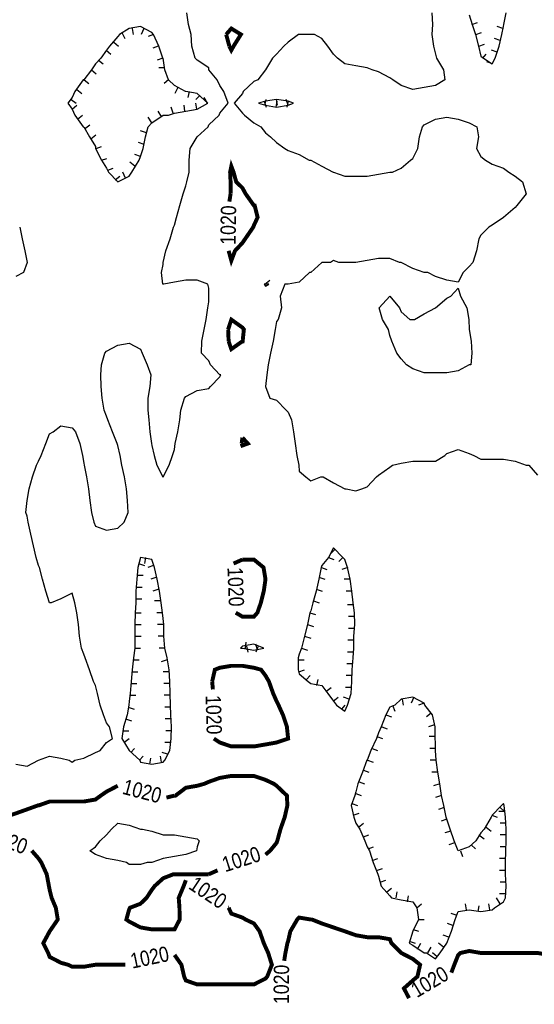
# Model space of a CAD drawing. Extents: x 628896 to 629898, y 4519176 to 4520140.
# Tile 9 of 23: x 629414 to 629545, y 4519333 to 4519583. Entities that reach past the tile are written whole.
import ezdxf
from ezdxf.enums import TextEntityAlignment as Align

# ---------------------------------------------------------------- set-up
doc = ezdxf.new("R2010")
doc.units = 0

msp = doc.modelspace()

# ---------------------------------------------------------------- linework, layer by layer
at = {"layer": 'GSLAYER', "linetype": 'CONTINUOUS', "flags": 128}
for points in [[(629418.9375, 4519395), (629421.75, 4519396), (629424.625, 4519395.5), (629426.75, 4519395), (629427.5, 4519394.5), (629428.1875, 4519395), (629430.4375, 4519395.5), (629433.375, 4519397), (629434.5625, 4519397.5), (629436.1875, 4519399.5), (629437.6875, 4519400.5), (629437, 4519403.5), (629436.1875, 4519404.5), (629435.4375, 4519406.5), (629434.625, 4519409), (629433.875, 4519412), (629433.375, 4519414), (629432.875, 4519415), (629431.875, 4519418), (629430.8125, 4519421), (629430.4375, 4519422), (629429.875, 4519423.5), (629429.375, 4519426.5), (629429.0625, 4519429.5), (629428.6875, 4519432.5), (629428.1875, 4519435), (629427.5, 4519437.5), (629424.625, 4519436), (629422.125, 4519435), (629421.75, 4519435), (629421.6875, 4519435), (629420.8125, 4519438), (629419.9375, 4519441), (629419.125, 4519444), (629418.9375, 4519444.5), (629418.3125, 4519446.5), (629417.625, 4519449.5), (629417, 4519452.5), (629416.3125, 4519455.5), (629416, 4519457), (629415.6875, 4519458), (629416, 4519461), (629416.5, 4519464), (629417.375, 4519467), (629418.375, 4519470), (629418.9375, 4519471), (629419.625, 4519472.5), (629420.75, 4519475.5), (629421.75, 4519478), (629422.625, 4519478.5), (629424.625, 4519480), (629427.5, 4519479.5), (629428.3125, 4519478.5), (629429.4375, 4519475.5), (629430.0625, 4519472.5), (629430.4375, 4519470.5), (629430.5625, 4519470), (629431.125, 4519467), (629431.625, 4519464), (629431.9375, 4519461), (629432.375, 4519458), (629433, 4519455.5), (629433.375, 4519454.5), (629436.1875, 4519453.5), (629439.0625, 4519454), (629440.6875, 4519455.5), (629441.6875, 4519458), (629441.5625, 4519461), (629441.25, 4519464), (629440.8125, 4519467), (629440.125, 4519470), (629439.6875, 4519472.5), (629439.0625, 4519475), (629438.9375, 4519475.5), (629437.6875, 4519478.5), (629436.5, 4519481.5), (629436.1875, 4519482.5), (629435.625, 4519484), (629435.125, 4519487), (629434.8125, 4519490), (629434.75, 4519493), (629434.9375, 4519495.5), (629435.75, 4519498.5), (629436.1875, 4519499), (629439.0625, 4519500.5), (629441.9375, 4519501), (629444.8125, 4519499.5), (629445.25, 4519498.5), (629446.5625, 4519495.5), (629447.4375, 4519493), (629447.25, 4519490), (629446.75, 4519487), (629446.75, 4519484), (629446.9375, 4519481.5), (629447.25, 4519478.5), (629447.625, 4519475.5), (629447.6875, 4519475), (629448.3125, 4519472.5), (629449, 4519470), (629450.5625, 4519467), (629450.625, 4519467), (629452.125, 4519470), (629453, 4519472.5), (629453.5, 4519474), (629453.6875, 4519475.5), (629454.375, 4519478.5), (629454.875, 4519481.5), (629455.125, 4519484), (629456, 4519487), (629456.375, 4519487.5), (629459.25, 4519489), (629462.1875, 4519489.5), (629462.625, 4519490), (629465, 4519492.5), (629465.25, 4519493), (629465, 4519493), (629462.625, 4519495.5), (629462.1875, 4519496.5), (629460.3125, 4519498.5), (629460.4375, 4519501.5), (629461.0625, 4519504.5), (629461.5625, 4519507), (629461.9375, 4519510), (629462.1875, 4519511.5), (629462.25, 4519513), (629462.1875, 4519515), (629461.9375, 4519516), (629459.25, 4519517), (629456.375, 4519517), (629453.5, 4519516.5), (629450.75, 4519516), (629450.625, 4519516), (629450.5625, 4519516), (629450.1875, 4519519), (629450.625, 4519521), (629450.625, 4519521.5), (629451.25, 4519524.5), (629452.375, 4519527.5), (629453.25, 4519530.5), (629453.5, 4519531), (629454, 4519533), (629454.8125, 4519536), (629455.6875, 4519539), (629456.375, 4519541), (629456.625, 4519542), (629457.1875, 4519544.5), (629457.1875, 4519547.5), (629457.5, 4519550.5), (629459.25, 4519553.5), (629459.25, 4519553.5), (629462.0625, 4519556), (629462.1875, 4519556.5), (629464.8125, 4519559), (629465, 4519559.5), (629467.125, 4519562), (629466, 4519565), (629465, 4519566.5), (629464.3125, 4519568), (629462.25, 4519570.5), (629462.1875, 4519571), (629459.25, 4519573), (629458.75, 4519573.5), (629457.9375, 4519576.5), (629457.6875, 4519579.5), (629457.0625, 4519582), (629456.625, 4519585)], [(629518.875, 4519585), (629519.0625, 4519582), (629518.9375, 4519579.5), (629519.375, 4519576.5), (629519.8125, 4519574.5), (629520.125, 4519573.5), (629521.875, 4519570.5), (629522.25, 4519568), (629519.8125, 4519566.5), (629516.9375, 4519566), (629514.0625, 4519565.5), (629511.125, 4519566.5), (629509, 4519568), (629508.25, 4519568.5), (629505.375, 4519570), (629503.75, 4519570.5), (629502.5, 4519571), (629499.625, 4519571.5), (629496.8125, 4519572), (629494.9375, 4519573.5), (629493.875, 4519574.5), (629492.4375, 4519576.5), (629490.9375, 4519578.5), (629489.0625, 4519579.5), (629488.125, 4519579.5), (629485.1875, 4519579.5), (629485, 4519579.5), (629482.375, 4519577.5), (629481.3125, 4519576.5), (629479.4375, 4519574.5), (629478.375, 4519573.5), (629476.625, 4519570.5), (629474.6875, 4519568), (629473.6875, 4519567.5), (629470.9375, 4519565), (629470.75, 4519564.5), (629468.6875, 4519562), (629470.75, 4519559.5), (629471.25, 4519559), (629473.6875, 4519557), (629475.4375, 4519556), (629476.625, 4519554.5), (629477.9375, 4519553.5), (629479.4375, 4519552), (629481.5, 4519550.5), (629482.375, 4519550), (629485.1875, 4519549), (629487.75, 4519547.5), (629488.125, 4519547.5), (629490.9375, 4519546), (629493.8125, 4519544.5), (629493.875, 4519544.5), (629496.8125, 4519543.5), (629499.625, 4519543.5), (629502.5, 4519543.5), (629505.375, 4519544), (629508.25, 4519544.5), (629508.9375, 4519544.5), (629511.125, 4519545.5), (629513.5, 4519547.5), (629514.0625, 4519548), (629515.375, 4519550.5), (629515.8125, 4519553.5), (629516.5, 4519556), (629516.9375, 4519556.5), (629519.8125, 4519558), (629522.6875, 4519558.5), (629525.625, 4519558), (629528.4375, 4519557), (629530.375, 4519556), (629530.75, 4519553.5), (629530.25, 4519550.5), (629531.375, 4519548.5), (629532.5625, 4519547.5), (629534.25, 4519546.5), (629537.125, 4519545.5), (629538.5, 4519544.5), (629540.0625, 4519543.5), (629542, 4519542), (629542.875, 4519539), (629542.9375, 4519539), (629542.875, 4519539), (629540.5, 4519536), (629540.0625, 4519535.5), (629537.125, 4519533), (629537.125, 4519533), (629534.25, 4519531), (629533.375, 4519530.5), (629531.375, 4519528.5), (629530.875, 4519527.5), (629530.25, 4519524.5), (629529.3125, 4519521.5), (629528.4375, 4519520.5), (629526.875, 4519519), (629525.625, 4519516.5), (629522.6875, 4519517), (629519.8125, 4519518), (629517.875, 4519519), (629516.9375, 4519519), (629514.0625, 4519520), (629511.125, 4519521.5), (629510.6875, 4519521.5), (629508.25, 4519522.5), (629505.375, 4519522.5), (629502.5, 4519522), (629499.625, 4519521.5), (629499.0625, 4519521.5), (629496.8125, 4519521.5), (629495.25, 4519521.5), (629493.875, 4519522), (629493.125, 4519521.5), (629490.9375, 4519521.5), (629488.125, 4519519), (629487.8125, 4519519), (629485.1875, 4519516.5), (629482.375, 4519516), (629481.5625, 4519516), (629480.3125, 4519513), (629480.6875, 4519510), (629479.8125, 4519507), (629479.4375, 4519506.5), (629479.0625, 4519504.5), (629478.5625, 4519501.5), (629477.9375, 4519498.5), (629477.3125, 4519495.5), (629477, 4519493), (629476.625, 4519490), (629477.75, 4519487), (629479.4375, 4519486.5), (629481.875, 4519484), (629482.375, 4519483.5), (629483.25, 4519481.5), (629483.75, 4519478.5), (629484.125, 4519475.5), (629484.625, 4519472.5), (629485.0625, 4519470), (629485.1875, 4519468.5), (629486.875, 4519467), (629488.125, 4519466), (629490.6875, 4519467), (629490.9375, 4519467), (629491.25, 4519467), (629493.875, 4519465.5), (629496.8125, 4519464), (629497.125, 4519464), (629499.625, 4519463.5), (629501.125, 4519464), (629502.5, 4519464.5), (629504.875, 4519467), (629505.375, 4519467.5), (629508.25, 4519469.5), (629508.9375, 4519470), (629511.125, 4519470.5), (629514.0625, 4519471), (629516.9375, 4519471), (629519.8125, 4519471), (629522.1875, 4519472.5), (629522.6875, 4519473), (629525.625, 4519474), (629528.4375, 4519473), (629529.625, 4519472.5), (629531.375, 4519471.5), (629534.25, 4519471.5), (629537.125, 4519471.5), (629540.0625, 4519471), (629542.875, 4519470), (629543.5625, 4519470), (629545.8125, 4519467.5)], [(629528.4375, 4519584.5), (629529.1875, 4519582), (629530, 4519579.5), (629530.75, 4519576.5), (629531.375, 4519574), (629532.0625, 4519573.5), (629534.25, 4519572), (629535, 4519573.5)], [(629535, 4519573.5), (629536.0625, 4519576.5), (629536.75, 4519579.5), (629537.125, 4519581.5), (629537.1875, 4519582), (629537.8125, 4519585)], [(629529.125, 4519582), (629530.5625, 4519582.5)], [(629442.625, 4519544.5), (629444.5, 4519547.5), (629444.8125, 4519548.5), (629445.5625, 4519550.5), (629446.125, 4519553.5), (629446.8125, 4519556), (629447.6875, 4519557), (629450.625, 4519559), (629452, 4519559), (629453.5, 4519559.5), (629456.375, 4519560), (629459.25, 4519560.5), (629462, 4519562), (629459.25, 4519564.5), (629456.375, 4519565), (629456.3125, 4519565), (629453.5, 4519566.5), (629451.9375, 4519568), (629451.0625, 4519570.5), (629450.625, 4519573.5), (629450.5625, 4519573.5), (629449.5, 4519576.5), (629448.125, 4519579.5), (629447.6875, 4519580), (629444.8125, 4519581.5), (629441.9375, 4519581), (629439.5, 4519579.5), (629439.0625, 4519579), (629437, 4519576.5), (629436.1875, 4519575.5), (629434.75, 4519573.5), (629433.375, 4519572), (629432.375, 4519570.5), (629430.4375, 4519568), (629430.25, 4519568), (629428.1875, 4519565), (629427.5, 4519563.5), (629426.375, 4519562), (629427.5, 4519560.5), (629428.125, 4519559), (629430.25, 4519556), (629430.4375, 4519556), (629431.875, 4519553.5), (629433.375, 4519551), (629433.4375, 4519550.5), (629434.9375, 4519547.5), (629436.1875, 4519545.5), (629436.6875, 4519544.5), (629439.0625, 4519542), (629441.9375, 4519543.5), (629442.625, 4519544.5)], [(629440.125, 4519580), (629440.875, 4519578.5)], [(629442.75, 4519581), (629443, 4519579.5)], [(629445.6875, 4519581), (629445, 4519579.5)], [(629448.1875, 4519579.5), (629446.8125, 4519579)], [(629530.0625, 4519579.5), (629531.5625, 4519580)], [(629537, 4519581), (629535.5625, 4519581.5)], [(629438.0625, 4519577.5), (629439.25, 4519576.5)], [(629530.875, 4519576.5), (629532.3125, 4519577)], [(629536.3125, 4519578), (629534.875, 4519578.5)], [(629436.125, 4519575.5), (629437.3125, 4519574.5)], [(629449.375, 4519576.5), (629448, 4519576)], [(629531.875, 4519573.5), (629532.75, 4519574.5)], [(629535.5625, 4519575), (629534.0625, 4519575.5)], [(629434.1875, 4519573), (629435.3125, 4519572)], [(629450.5625, 4519573.5), (629449.0625, 4519573)], [(629534.3125, 4519572), (629532.9375, 4519572.5)], [(629432.375, 4519570.5), (629433.5625, 4519569.5)], [(629451.0625, 4519571), (629449.5, 4519571)], [(629430.5625, 4519568), (629431.6875, 4519567)], [(629451.9375, 4519568), (629450.875, 4519567)], [(629428.6875, 4519565.5), (629429.9375, 4519564.5)], [(629454.375, 4519566), (629453.5625, 4519564.5)], [(629457.1875, 4519565), (629456.875, 4519563.5)], [(629427.25, 4519563), (629428.5, 4519562)], [(629459.9375, 4519564), (629458.875, 4519563)], [(629459.125, 4519560.5), (629458.875, 4519562)], [(629461.875, 4519562), (629461.0625, 4519563.5)], [(629483.75, 4519562), (629482.375, 4519562.5), (629479.4375, 4519563), (629476.625, 4519562.5), (629474.875, 4519562), (629476.625, 4519561.5), (629479.4375, 4519561), (629482.375, 4519561.5), (629483.75, 4519562)], [(629476.3125, 4519562.5), (629476.8125, 4519561)], [(629476.4375, 4519561.5), (629476.8125, 4519563)], [(629479.3125, 4519563), (629479.5625, 4519561.5)], [(629479.375, 4519561), (629479.625, 4519562.5)], [(629482.375, 4519561.5), (629481.875, 4519563)], [(629482.375, 4519562.5), (629482.0625, 4519561)], [(629427.4375, 4519560.5), (629428.625, 4519561.5)], [(629450.25, 4519558.5), (629449.375, 4519560)], [(629453.1875, 4519559.5), (629452.625, 4519561)], [(629456.125, 4519560), (629455.9375, 4519561.5)], [(629428.8125, 4519558), (629430.0625, 4519559)], [(629447.6875, 4519557), (629446.8125, 4519558.5)], [(629430.625, 4519555.5), (629431.9375, 4519556.5)], [(629446.375, 4519554.5), (629444.875, 4519555)], [(629432.1875, 4519553), (629433.5, 4519554)], [(629445.75, 4519551.5), (629444.3125, 4519552)], [(629433.5625, 4519550.5), (629434.9375, 4519551)], [(629434.9375, 4519547.5), (629436.3125, 4519548)], [(629443.4375, 4519546), (629442.125, 4519547)], [(629444.8125, 4519548.5), (629443.4375, 4519549)], [(629436.5, 4519545), (629437.875, 4519545.5)], [(629441, 4519543), (629440.3125, 4519544.5)], [(629438.4375, 4519542.5), (629439.625, 4519543.5)], [(629414.125, 4519530.5), (629414.75, 4519527.5), (629415.4375, 4519524.5), (629416, 4519521.5), (629415.125, 4519519), (629413.1875, 4519518)], [(629476.4375, 4519516), (629477.6875, 4519517)], [(629477.5, 4519516), (629476.625, 4519516), (629476.25, 4519516), (629476.625, 4519515.5), (629477.5, 4519516)], [(629512.4375, 4519495.5), (629511.125, 4519497), (629510, 4519498.5), (629508.75, 4519501.5), (629508.25, 4519503), (629507.9375, 4519504.5), (629506.375, 4519507), (629505.5, 4519510), (629508.25, 4519513), (629510.6875, 4519510), (629511.125, 4519509), (629513.3125, 4519507), (629514.0625, 4519507), (629514.5, 4519507), (629516.9375, 4519508.5), (629519.8125, 4519510), (629519.875, 4519510), (629522.6875, 4519512.5), (629523.75, 4519513), (629525.625, 4519515), (629526.1875, 4519513), (629527.8125, 4519510), (629528.3125, 4519507), (629528.4375, 4519504.5), (629528.9375, 4519501.5), (629529.125, 4519498.5), (629528.8125, 4519495.5), (629528.4375, 4519495.5), (629525.625, 4519494), (629522.6875, 4519493.5), (629519.8125, 4519493.5), (629516.9375, 4519493.5), (629514.0625, 4519494.5), (629512.4375, 4519495.5)], [(629497.5, 4519409), (629498.375, 4519412), (629498.5625, 4519415), (629498.6875, 4519418), (629498.875, 4519421), (629499.0625, 4519423.5), (629499.125, 4519426.5), (629499.3125, 4519429.5), (629499.25, 4519432.5), (629498.875, 4519435), (629498.5625, 4519438), (629498.1875, 4519441), (629497.5, 4519444), (629496.8125, 4519446), (629496.3125, 4519446.5), (629493.875, 4519449), (629492.625, 4519446.5), (629490.9375, 4519444.5), (629490.75, 4519444), (629490.1875, 4519441), (629489.5, 4519438), (629488.6875, 4519435), (629488.125, 4519433), (629487.9375, 4519432.5), (629487.3125, 4519429.5), (629486.5625, 4519426.5), (629485.8125, 4519423.5), (629485.1875, 4519422), (629484.9375, 4519421), (629484.9375, 4519418), (629485.1875, 4519417), (629487.4375, 4519415), (629488.125, 4519414.5), (629490.9375, 4519414), (629492.4375, 4519412), (629493.875, 4519410), (629494.6875, 4519409), (629496.8125, 4519407.5), (629497.5, 4519409)], [(629494.1875, 4519448.5), (629493.125, 4519447.5)], [(629451.0625, 4519395), (629452.3125, 4519397.5), (629452.625, 4519400.5), (629452.6875, 4519403.5), (629452.5625, 4519406.5), (629452.5, 4519409), (629452.375, 4519412), (629452.3125, 4519415), (629452.125, 4519418), (629451.625, 4519421), (629451.0625, 4519423.5), (629450.8125, 4519426.5), (629450.75, 4519429.5), (629450.625, 4519431), (629450.4375, 4519432.5), (629450.0625, 4519435), (629449.6875, 4519438), (629449.0625, 4519441), (629448.4375, 4519444), (629447.6875, 4519446), (629444.8125, 4519446.5), (629444.1875, 4519444), (629443.9375, 4519441), (629443.6875, 4519438), (629443.625, 4519435), (629443.5, 4519432.5), (629443.4375, 4519429.5), (629443.4375, 4519426.5), (629443.4375, 4519423.5), (629443.0625, 4519421), (629442.75, 4519418), (629442.4375, 4519415), (629442.1875, 4519412), (629441.9375, 4519410), (629441.875, 4519409), (629441.4375, 4519406.5), (629440.5, 4519403.5), (629440.125, 4519400.5), (629441.9375, 4519397.5), (629444.6875, 4519395), (629444.8125, 4519394.5), (629447.6875, 4519394), (629450.625, 4519394.5), (629451.0625, 4519395)], [(629444.375, 4519445), (629445.875, 4519444.5)], [(629446.125, 4519446.5), (629445.875, 4519445)], [(629448.1875, 4519444.5), (629446.75, 4519444)], [(629492.625, 4519446.5), (629494, 4519446)], [(629496.3125, 4519446.5), (629495.25, 4519445.5)], [(629443.9375, 4519442), (629445.5, 4519442)], [(629490.875, 4519444), (629492.25, 4519443.5)], [(629497.5625, 4519444), (629496.0625, 4519443.5)], [(629449, 4519441.5), (629447.4375, 4519441)], [(629490.1875, 4519441.5), (629491.75, 4519441)], [(629498.1875, 4519441), (629496.625, 4519441)], [(629443.75, 4519439), (629445.25, 4519439)], [(629449.5, 4519438.5), (629448, 4519438)], [(629489.5, 4519438.5), (629491.0625, 4519438)], [(629498.5625, 4519438), (629497.125, 4519438)], [(629443.625, 4519436), (629445.1875, 4519436)], [(629449.9375, 4519435.5), (629448.4375, 4519435.5)], [(629488.8125, 4519435.5), (629490.25, 4519435)], [(629498.9375, 4519434.5), (629497.5, 4519434.5)], [(629443.5, 4519432.5), (629445, 4519432.5)], [(629450.4375, 4519432.5), (629449, 4519432.5)], [(629487.9375, 4519432.5), (629489.375, 4519432)], [(629443.4375, 4519429.5), (629445, 4519429.5)], [(629450.75, 4519429.5), (629449.1875, 4519429.5)], [(629487.3125, 4519429.5), (629488.8125, 4519429)], [(629499.25, 4519431.5), (629497.75, 4519431.5)], [(629499.25, 4519428.5), (629497.75, 4519428.5)], [(629443.4375, 4519426.5), (629445, 4519426.5)], [(629450.8125, 4519426.5), (629449.3125, 4519426.5)], [(629476.1875, 4519423.5), (629473.6875, 4519424.5), (629470.75, 4519424), (629470.25, 4519423.5), (629470.75, 4519423.5), (629473.6875, 4519423), (629476.1875, 4519423.5)], [(629471.5, 4519423.5), (629471.75, 4519425)], [(629474.5625, 4519423), (629474.1875, 4519424.5)], [(629486.5625, 4519426.5), (629488.125, 4519426)], [(629499.0625, 4519425.5), (629497.5625, 4519425.5)], [(629443.4375, 4519423.5), (629444.875, 4519423.5)], [(629451.0625, 4519423.5), (629449.5625, 4519423.5)], [(629471.8125, 4519424), (629472.125, 4519422.5)], [(629474.75, 4519424), (629474.1875, 4519422.5)], [(629485.8125, 4519423.5), (629487.3125, 4519423)], [(629498.9375, 4519422.5), (629497.5, 4519422.5)], [(629443, 4519420.5), (629444.5, 4519420.5)], [(629451.625, 4519420.5), (629450.125, 4519420)], [(629484.9375, 4519420.5), (629486.4375, 4519420.5)], [(629498.75, 4519419.5), (629497.3125, 4519419.5)], [(629442.75, 4519417.5), (629444.1875, 4519417.5)], [(629452.125, 4519417.5), (629450.625, 4519417.5)], [(629485.0625, 4519417.5), (629486.5625, 4519418)], [(629442.375, 4519414.5), (629443.9375, 4519414.5)], [(629452.3125, 4519414.5), (629450.8125, 4519414.5)], [(629487.0625, 4519415.5), (629488, 4519416.5)], [(629489.6875, 4519414), (629490, 4519415.5)], [(629498.6875, 4519416.5), (629497.125, 4519416.5)], [(629492, 4519412.5), (629493.3125, 4519413.5)], [(629498.4375, 4519413.5), (629496.9375, 4519413.5)], [(629442.125, 4519411.5), (629443.625, 4519411.5)], [(629452.375, 4519411.5), (629450.875, 4519411.5)], [(629493.8125, 4519410), (629495.0625, 4519411)], [(629497.875, 4519410.5), (629496.4375, 4519411)], [(629521, 4519346), (629522.6875, 4519348.5), (629522.75, 4519348.5), (629523.875, 4519351.5), (629524.8125, 4519354.5), (629525.625, 4519356.5), (629528.4375, 4519357), (629531.375, 4519356.5), (629534.25, 4519357), (629534.875, 4519357.5), (629537.125, 4519359), (629537.625, 4519360), (629537.8125, 4519363), (629537.625, 4519366), (629537.625, 4519369), (629537.6875, 4519372), (629537.8125, 4519374.5), (629537.8125, 4519377.5), (629537.625, 4519380.5), (629537.3125, 4519383.5), (629537.125, 4519384), (629536.625, 4519383.5), (629534.25, 4519381), (629534, 4519380.5), (629532.25, 4519377.5), (629531.375, 4519376.5), (629530.0625, 4519374.5), (629528.4375, 4519373), (629525.625, 4519372), (629524.625, 4519374.5), (629523.5625, 4519377.5), (629522.6875, 4519380), (629522.5625, 4519380.5), (629522, 4519383.5), (629521.375, 4519386), (629520.9375, 4519389), (629520.4375, 4519392), (629520, 4519395), (629519.875, 4519397.5), (629519.8125, 4519399.5), (629519.75, 4519400.5), (629519.75, 4519403.5), (629519.125, 4519406.5), (629517.125, 4519409), (629516.9375, 4519409.5), (629514.0625, 4519411), (629511.125, 4519410.5), (629509.5, 4519409), (629508.25, 4519408.5), (629507.25, 4519406.5), (629506.0625, 4519403.5), (629505.375, 4519402), (629504.8125, 4519400.5), (629503.4375, 4519397.5), (629502.5, 4519395), (629502.375, 4519395), (629501.3125, 4519392), (629500.125, 4519389), (629499.625, 4519387), (629499.3125, 4519386), (629498.4375, 4519383.5), (629499.0625, 4519380.5), (629499.625, 4519379), (629500.625, 4519377.5), (629501.875, 4519374.5), (629502.5, 4519373), (629503.0625, 4519372), (629504, 4519369), (629505.1875, 4519366), (629505.375, 4519365.5), (629506, 4519363), (629508.25, 4519360.5), (629508.625, 4519360), (629511.125, 4519359.5), (629514.0625, 4519359), (629515.0625, 4519357.5), (629515.5625, 4519354.5), (629514.0625, 4519351.5), (629513.125, 4519348.5), (629514.0625, 4519348), (629516.9375, 4519346), (629517.5625, 4519346), (629519.8125, 4519344.5), (629521, 4519346)], [(629511.375, 4519410.5), (629511.625, 4519409)], [(629514.3125, 4519411), (629513.625, 4519409.5)], [(629517, 4519409.5), (629515.5625, 4519409)], [(629441.75, 4519408.5), (629443.25, 4519408)], [(629452.5, 4519408.5), (629451.0625, 4519408.5)], [(629496, 4519408), (629496.875, 4519409)], [(629508.9375, 4519409), (629509.5, 4519407.5)], [(629518.75, 4519407), (629517.5625, 4519406)], [(629441.0625, 4519405.5), (629442.5625, 4519405)], [(629452.625, 4519405.5), (629451.125, 4519405.5)], [(629507.1875, 4519406.5), (629508.625, 4519406)], [(629440.3125, 4519402.5), (629441.875, 4519402.5)], [(629452.6875, 4519402.5), (629451.25, 4519402.5)], [(629506.1875, 4519403.5), (629507.5625, 4519403)], [(629519.5625, 4519404), (629518.0625, 4519403.5)], [(629440.625, 4519399.5), (629441.9375, 4519400.5)], [(629452.5, 4519399.5), (629451.0625, 4519399.5)], [(629504.9375, 4519401), (629506.375, 4519400.5)], [(629519.75, 4519401), (629518.25, 4519401)], [(629442.375, 4519397), (629443.3125, 4519398)], [(629451.6875, 4519396.5), (629450.375, 4519397)], [(629503.75, 4519398), (629505.125, 4519397.5)], [(629519.875, 4519398), (629518.375, 4519398)], [(629413.1875, 4519394), (629416, 4519393.5), (629418.9375, 4519395), (629418.9375, 4519395)], [(629444.5625, 4519395), (629445.5625, 4519396)], [(629447.25, 4519394), (629447.4375, 4519395.5)], [(629450.1875, 4519394.5), (629449.9375, 4519396)], [(629502.5625, 4519395), (629504, 4519394.5)], [(629520, 4519395), (629518.5, 4519395)], [(629501.5, 4519392.5), (629502.875, 4519392)], [(629520.4375, 4519392), (629518.9375, 4519392)], [(629500.4375, 4519389.5), (629501.8125, 4519389)], [(629520.9375, 4519389), (629519.375, 4519388.5)], [(629499.5625, 4519386.5), (629500.9375, 4519386)], [(629521.375, 4519386), (629519.875, 4519385.5)], [(629498.5625, 4519384), (629500, 4519383.5)], [(629522.0625, 4519383), (629520.625, 4519382.5)], [(629537.4375, 4519382), (629535.9375, 4519382)], [(629536.25, 4519383), (629537.375, 4519382)], [(629498.9375, 4519381), (629500.4375, 4519381.5)], [(629522.6875, 4519380), (629521.3125, 4519379.5)], [(629534.1875, 4519381), (629535.5625, 4519380.5)], [(629441.25, 4519369), (629439.0625, 4519369.5), (629436.1875, 4519370), (629433.375, 4519371), (629431.9375, 4519372), (629433.375, 4519373), (629434.5625, 4519374.5), (629436.1875, 4519376), (629437.4375, 4519377.5), (629439.0625, 4519379), (629441.9375, 4519378.5), (629444.8125, 4519377.5), (629445.3125, 4519377.5), (629447.6875, 4519377), (629450.625, 4519376), (629453.5, 4519376), (629456.375, 4519375.5), (629459.25, 4519375), (629459.75, 4519374.5), (629459.25, 4519373), (629459.0625, 4519372), (629456.375, 4519371), (629453.5, 4519370.5), (629450.625, 4519370), (629447.6875, 4519369), (629446.5625, 4519369), (629444.8125, 4519368.5), (629441.9375, 4519368.5), (629441.25, 4519369)], [(629500.25, 4519378), (629501.5, 4519379)], [(629523.75, 4519377), (629522.25, 4519376.5)], [(629532.6875, 4519378), (629534, 4519377)], [(629537.6875, 4519379), (629536.25, 4519379)], [(629501.5, 4519375.5), (629502.9375, 4519376)], [(629530.875, 4519376), (629532.25, 4519375)], [(629537.8125, 4519376), (629536.3125, 4519376)], [(629502.75, 4519372.5), (629504.125, 4519373)], [(629524.6875, 4519374), (629523.25, 4519373.5)], [(629526.1875, 4519372), (629526.6875, 4519370.5)], [(629528.9375, 4519373.5), (629530, 4519372.5)], [(629537.6875, 4519373), (629536.25, 4519373)], [(629503.75, 4519369.5), (629505.1875, 4519370)], [(629537.625, 4519370), (629536.125, 4519370)], [(629504.875, 4519367), (629506.375, 4519367.5)], [(629537.625, 4519367), (629536.125, 4519367)], [(629505.8125, 4519364), (629507.25, 4519364.5)], [(629507.4375, 4519361.5), (629508.625, 4519362.5)], [(629537.8125, 4519364), (629536.25, 4519364)], [(629509.8125, 4519360), (629510.0625, 4519361.5)], [(629512.75, 4519359), (629513, 4519360.5)], [(629536.25, 4519358.5), (629535.375, 4519360)], [(629537.625, 4519361), (629536.125, 4519361)], [(629515.0625, 4519357.5), (629516.25, 4519358.5)], [(629527.75, 4519357), (629527.4375, 4519358.5)], [(629530.6875, 4519356.5), (629530.9375, 4519358)], [(629533.6875, 4519357), (629533.4375, 4519358.5)], [(629515.5625, 4519354.5), (629517, 4519354.5)], [(629525.3125, 4519355.5), (629523.8125, 4519356)], [(629514.1875, 4519352), (629515.5625, 4519351.5)], [(629524.25, 4519353), (629522.875, 4519353.5)], [(629523.25, 4519350), (629521.8125, 4519350.5)], [(629513.1875, 4519349), (629514.6875, 4519348.5)], [(629515.25, 4519347), (629516.125, 4519348.5)], [(629517.875, 4519346), (629518.75, 4519347.5)], [(629521.875, 4519347.5), (629520.625, 4519348.5)], [(629520.25, 4519345), (629519.0625, 4519346)]]:
    msp.add_lwpolyline(points, dxfattribs=at)
at = {"layer": 'GSLAYER', "linetype": 'CONTINUOUS', "const_width": 1, "flags": 128}
for points in [[(629466.625, 4519579.5), (629467.9375, 4519581), (629470.375, 4519579.5), (629468.5, 4519576.5), (629467.9375, 4519575.5), (629467.4375, 4519576.5)], [(629467.4375, 4519576.5), (629466.625, 4519579.5)], [(629467.75, 4519539), (629467.75, 4519542), (629467.625, 4519544.5), (629467.9375, 4519546), (629468.5, 4519544.5), (629469.1875, 4519542), (629470.75, 4519540.5), (629471.5625, 4519539), (629473.6875, 4519536), (629473.875, 4519536), (629474.625, 4519533), (629473.6875, 4519531), (629473.5, 4519530.5), (629471.4375, 4519527.5), (629470.75, 4519526.5), (629468.875, 4519524.5), (629467.9375, 4519522), (629467.25, 4519524.5)], [(629467.4375, 4519537), (629467.75, 4519539)], [(629467.25, 4519524.5), (629467.25, 4519524.5)], [(629467.125, 4519504.5), (629467.9375, 4519507), (629470.75, 4519505), (629471.125, 4519504.5), (629470.8125, 4519501.5), (629470.75, 4519501.5), (629467.9375, 4519499.5), (629467.25, 4519501.5)], [(629467.25, 4519501.5), (629467.125, 4519504.5)], [(629470.5625, 4519475.5), (629470.75, 4519477)], [(629470.75, 4519477), (629472.125, 4519475.5), (629470.75, 4519475), (629470.5625, 4519475.5)], [(629468.5, 4519445), (629470.75, 4519446)], [(629470.75, 4519446), (629473.6875, 4519446), (629476.125, 4519444), (629476.625, 4519441), (629476.1875, 4519438), (629475.4375, 4519435), (629474.5625, 4519432.5), (629473.6875, 4519431.5), (629470.75, 4519431.5), (629469.0625, 4519432.5)], [(629469.0625, 4519432.5), (629469.0625, 4519432.5)], [(629463.0625, 4519415), (629463.75, 4519418), (629465, 4519418.5), (629467.9375, 4519419), (629470.75, 4519419), (629473.6875, 4519418.5), (629475.5, 4519418), (629476.625, 4519416.5), (629477.5, 4519415), (629478.5625, 4519412), (629479.4375, 4519410), (629479.9375, 4519409), (629481.0625, 4519406.5), (629482.0625, 4519403.5), (629482.375, 4519400.5), (629479.4375, 4519399.5), (629476.625, 4519399), (629473.6875, 4519398.5), (629470.75, 4519398.5), (629467.9375, 4519398.5), (629465, 4519399.5), (629463.5, 4519400.5)], [(629463.25, 4519413), (629463.0625, 4519415)], [(629463.5, 4519400.5), (629463.5, 4519400.5)], [(629396.6875, 4519392), (629398.125, 4519389), (629398.75, 4519388), (629400.3125, 4519386), (629401.5625, 4519385), (629404.3125, 4519383.5), (629404.5, 4519383), (629407.3125, 4519381.5), (629410.25, 4519380.5), (629413.1875, 4519381.5), (629416, 4519382.5), (629418.75, 4519383.5), (629418.9375, 4519383.5), (629421.75, 4519384.5), (629424.625, 4519384.5), (629427.5, 4519384.5), (629430.4375, 4519384.5), (629433.375, 4519385), (629434.75, 4519386), (629436.1875, 4519387), (629439.0625, 4519388.5)], [(629453.5, 4519386), (629453.75, 4519386), (629456.375, 4519388), (629459.25, 4519388.5), (629461.0625, 4519389), (629462.1875, 4519389.5), (629465, 4519390.5), (629467.9375, 4519391), (629470.75, 4519391), (629473.6875, 4519391), (629476.625, 4519390), (629478.75, 4519389), (629479.4375, 4519388.5), (629482.0625, 4519386), (629482.1875, 4519383.5), (629481.5, 4519380.5), (629480.4375, 4519377.5), (629479.625, 4519374.5), (629479.4375, 4519374), (629477.8125, 4519372), (629476.625, 4519371)], [(629439.0625, 4519388.5), (629439.0625, 4519388.5)], [(629451.4375, 4519385.5), (629453.5, 4519386)], [(629439.0625, 4519343), (629436.1875, 4519343), (629434.0625, 4519343), (629433.375, 4519343), (629430.4375, 4519342.5), (629427.5, 4519342.5), (629426.4375, 4519343), (629424.625, 4519343.5), (629421.75, 4519345), (629421.375, 4519346), (629420.125, 4519348.5), (629421.75, 4519351.5), (629423.8125, 4519354.5), (629423.3125, 4519357.5), (629422.25, 4519360), (629421.75, 4519362), (629421.5625, 4519363), (629421, 4519366), (629419.625, 4519369), (629418.9375, 4519370), (629417.1875, 4519372)], [(629417.1875, 4519372), (629417.1875, 4519372)], [(629476.625, 4519371), (629476.625, 4519371)], [(629464.4375, 4519367), (629462.1875, 4519366)], [(629462.1875, 4519366), (629459.25, 4519366), (629456.375, 4519366), (629453.5, 4519366), (629453.1875, 4519366), (629450.625, 4519365), (629448.4375, 4519363), (629447.6875, 4519362), (629446.375, 4519360), (629444.8125, 4519358.5), (629442.1875, 4519357.5), (629441.9375, 4519357), (629441.25, 4519354.5), (629441.9375, 4519354), (629444.8125, 4519352.5), (629447.6875, 4519352), (629450.625, 4519352), (629453.5, 4519352), (629454.8125, 4519354.5), (629454.75, 4519357.5), (629454.5625, 4519360), (629455.8125, 4519363), (629456.375, 4519364.5)], [(629456.375, 4519364.5), (629456.375, 4519364.5)], [(629467.25, 4519357.5), (629467.9375, 4519356), (629470.75, 4519355), (629471.5625, 4519354.5), (629473.6875, 4519353.5), (629475.125, 4519351.5), (629476.1875, 4519348.5), (629476.625, 4519347.5), (629477.3125, 4519346), (629478.25, 4519343), (629477.0625, 4519340), (629476.625, 4519339.5), (629473.6875, 4519338), (629470.75, 4519338), (629467.9375, 4519338), (629465, 4519338), (629462.1875, 4519338), (629459.25, 4519338), (629456.375, 4519339), (629455.9375, 4519340), (629455.25, 4519343), (629453.5, 4519345.5)], [(629467.125, 4519357.5), (629467.25, 4519357.5)], [(629481.6875, 4519346), (629482.1875, 4519348.5), (629482.375, 4519349), (629482.9375, 4519351.5), (629484.6875, 4519354.5), (629485.1875, 4519355), (629488.125, 4519354.5), (629488.4375, 4519354.5), (629490.9375, 4519353.5), (629493.875, 4519352.5), (629496.8125, 4519351.5), (629496.8125, 4519351.5), (629499.625, 4519350.5), (629502.5, 4519350), (629505.375, 4519350), (629508.25, 4519349.5), (629508.625, 4519348.5), (629511.125, 4519346), (629514.0625, 4519344.5), (629515.9375, 4519343), (629515.25, 4519340), (629514.0625, 4519339), (629511.8125, 4519337), (629513.125, 4519334.5)], [(629524.625, 4519343), (629525.625, 4519345.5), (629526.1875, 4519346), (629528.4375, 4519346.5), (629531.375, 4519346), (629534.25, 4519346), (629537.125, 4519346), (629540.0625, 4519346), (629542.875, 4519346), (629544.8125, 4519346), (629545.8125, 4519346), (629548.625, 4519345.5), (629551.5625, 4519345), (629554.5, 4519343.5), (629555.5625, 4519343), (629557.3125, 4519342), (629560.25, 4519340.5), (629561.125, 4519340), (629563.0625, 4519338), (629563.875, 4519337), (629563.1875, 4519334.5), (629563.0625, 4519334), (629561, 4519331.5)], [(629453.5, 4519345.5), (629453.5, 4519345.5)], [(629481.375, 4519344), (629481.6875, 4519346)], [(629441, 4519343), (629439.0625, 4519343)], [(629523.875, 4519341), (629524.625, 4519343)], [(629513.125, 4519334.5), (629513.125, 4519334.5)]]:
    msp.add_lwpolyline(points, dxfattribs=at)

# ---------------------------------------------------------------- texts
at = {"layer": 'GSLAYER', "color": 7}
for rotation, width, p, p2 in [(89.1, 0.770302, (629469, 4519526), (629469.1875, 4519536)), (272.6, 0.770708, (629466.9375, 4519444), (629467.3125, 4519434)), (271.4, 0.770543, (629461.375, 4519411.5), (629461.6875, 4519401.5)), (346.3, 0.761225, (629440, 4519386.5), (629449.5625, 4519384)), (341.7, 0.7662, (629405.875, 4519374.5), (629415.1875, 4519371)), (18.3, 0.758099, (629466.375, 4519366.5), (629475.75, 4519369.5)), (326.9, 0.763641, (629456.8125, 4519362.5), (629465.0625, 4519357)), (11.3, 0.75712, (629442.75, 4519342), (629452.375, 4519344)), (89.4, 0.770182, (629482.5625, 4519333), (629482.625, 4519343)), (31, 0.755358, (629515.125, 4519334.5), (629523.5625, 4519339.5))]:
    msp.add_text('1020', height=3.89682, rotation=rotation, dxfattribs=dict(at, width=width)).set_placement(p, p2, align=Align.FIT)

doc.saveas('drawing.dxf')
